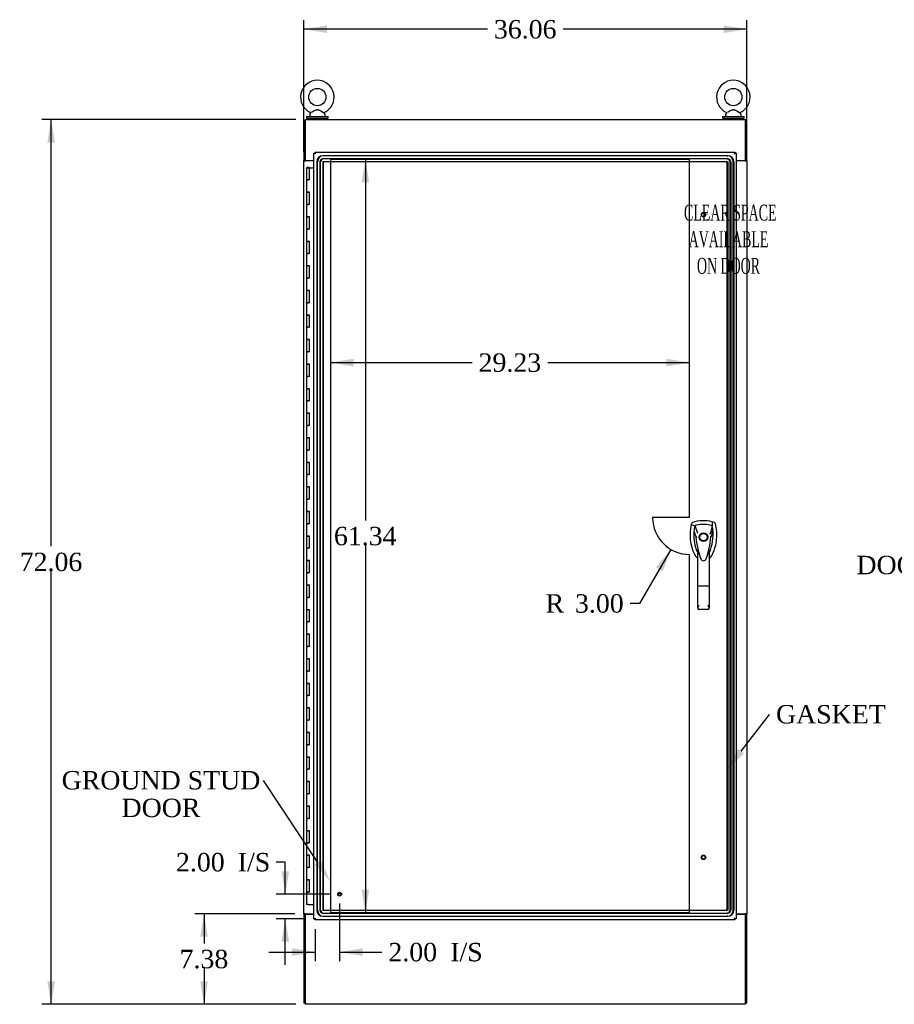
# Model space of a CAD drawing. Header units: inches. Extents: x 1 to 359, y -2 to 239.
# Tile 6 of 18: x 79 to 150, y 81 to 161. Entities that reach past the tile are written whole.
import ezdxf
from ezdxf import colors
from ezdxf.entities.mleader import LeaderData, LeaderLine
from ezdxf.enums import TextEntityAlignment as Align
from ezdxf.lldxf.tags import DXFTag
from ezdxf.math import Vec2, Vec3

# ---------------------------------------------------------------- set-up
doc = ezdxf.new("R2010")
doc.units = ezdxf.units.IN
doc.header["$MEASUREMENT"] = 0
for name, color, linetype in [('COM55523', 7, 'Continuous'), ('COM70220', 7, 'Continuous'), ('COM70755-6', 7, 'Continuous'), ('COM71200-3', 7, 'Continuous'), ('COM71201-6', 7, 'Continuous'), ('COM71202-4', 7, 'Continuous'), ('Default', 7, 'Continuous'), ('DV1_Default', 7, 'Continuous'), ('HAN86294', 7, 'Continuous'), ('SCS86415', 7, 'Continuous'), ('STD26122', 7, 'Continuous'), ('STD26258', 7, 'Continuous'), ('WAF25377', 7, 'Continuous'), ('WAM254785', 7, 'Continuous')]:
    doc.layers.add(name, color=color, linetype=linetype)
doc.styles.add('SEACAD_Times_New_Roman', font='times.ttf')
tags = doc.linetypes.add('HIDDEN2', pattern=[0.1875, 0.125, -0.0625]).pattern_tags.tags
tags[6:7] = [DXFTag(74, 4), DXFTag(75, 0), DXFTag(340, '0'), DXFTag(46, 0.0), DXFTag(50, 0.0), DXFTag(44, 0.0), DXFTag(45, 0.0)]
tags[4:5] = [DXFTag(74, 4), DXFTag(75, 0), DXFTag(340, '0'), DXFTag(46, 0.0), DXFTag(50, 0.0), DXFTag(44, 0.0), DXFTag(45, 0.0)]
doc.dimstyles.new('HAMMOND_(STH_-_300x200)', dxfattribs={"dimtxt": 1.5, "dimasz": 1.875, "dimexe": 0.75, "dimexo": 0.75, "dimgap": 0.375, "dimtad": 0, "dimtih": 1, "dimtoh": 1, "dimzin": 0, "dimdsep": 46, "dimtxsty": 'SEACAD_Times_New_Roman', "dimblk1": '_SE_FILLED', "dimblk2": '_SE_FILLED', "dimsah": 1, "dimcen": 0.75, "dimadec": 0, "dimazin": 0, "dimtfac": 0.8, "dimtofl": 0, "dimtmove": 0, "dimatfit": 3, "dimfxl": 1, "dimtolj": 1, "dimtzin": 0, "dimarcsym": 0})

# ---------------------------------------------------------------- blocks, each defined once
blk = doc.blocks.new('SE')
at = {"layer": 'COM55523', "color": 7, "linetype": 'Continuous'}
for p, q in [((102.463, 149.443), (102.697, 149.443)), ((102.463, 149.443), (102.463, 148.443)), ((102.518, 149.452), (102.518, 149.478)), ((102.518, 149.478), (102.568, 149.478)), ((102.568, 149.452), (102.518, 149.452)), ((102.53, 149.452), (102.53, 149.443)), ((102.568, 149.478), (102.593, 149.478)), ((102.568, 149.452), (102.593, 149.452)), ((102.593, 149.478), (102.643, 149.478)), ((102.643, 149.452), (102.593, 149.452)), ((102.63, 149.443), (102.63, 149.452)), ((102.643, 149.478), (102.643, 149.452)), ((102.697, 149.443), (103.055, 149.443)), ((102.697, 148.443), (102.697, 149.443)), ((102.463, 148.443), (102.58, 148.443)), ((102.463, 148.443), (102.463, 147.443)), ((102.58, 148.443), (102.463, 148.443)), ((102.697, 148.443), (102.58, 148.443)), ((102.463, 147.443), (102.58, 147.443)), ((102.58, 147.443), (102.463, 147.443)), ((102.463, 147.443), (102.463, 146.443)), ((102.697, 147.443), (102.58, 147.443)), ((102.697, 146.443), (102.697, 147.443)), ((102.463, 146.443), (102.58, 146.443)), ((102.463, 146.443), (102.463, 145.443)), ((102.58, 146.443), (102.463, 146.443)), ((102.697, 146.443), (102.58, 146.443)), ((102.463, 145.443), (102.58, 145.443)), ((102.58, 145.443), (102.463, 145.443)), ((102.463, 145.443), (102.463, 144.443)), ((102.697, 145.443), (102.58, 145.443)), ((102.697, 144.443), (102.697, 145.443)), ((102.463, 144.443), (102.58, 144.443)), ((102.463, 144.443), (102.463, 143.443)), ((102.58, 144.443), (102.463, 144.443)), ((102.697, 144.443), (102.58, 144.443)), ((102.463, 143.443), (102.58, 143.443)), ((102.58, 143.443), (102.463, 143.443)), ((102.463, 143.443), (102.463, 142.443)), ((102.697, 143.443), (102.58, 143.443)), ((102.697, 142.443), (102.697, 143.443)), ((102.463, 142.443), (102.58, 142.443)), ((102.463, 142.443), (102.463, 141.443)), ((102.58, 142.443), (102.463, 142.443)), ((102.697, 142.443), (102.58, 142.443)), ((102.463, 141.443), (102.58, 141.443)), ((102.58, 141.443), (102.463, 141.443)), ((102.463, 141.443), (102.463, 140.443)), ((102.697, 141.443), (102.58, 141.443)), ((102.697, 140.443), (102.697, 141.443)), ((102.463, 140.443), (102.58, 140.443)), ((102.463, 140.443), (102.463, 139.443)), ((102.58, 140.443), (102.463, 140.443)), ((102.697, 140.443), (102.58, 140.443)), ((102.463, 139.443), (102.58, 139.443)), ((102.58, 139.443), (102.463, 139.443)), ((102.463, 139.443), (102.463, 138.443)), ((102.697, 139.443), (102.58, 139.443)), ((102.697, 138.443), (102.697, 139.443)), ((102.463, 138.443), (102.58, 138.443)), ((102.463, 138.443), (102.463, 137.443)), ((102.58, 138.443), (102.463, 138.443)), ((102.697, 138.443), (102.58, 138.443)), ((102.463, 137.443), (102.58, 137.443)), ((102.58, 137.443), (102.463, 137.443)), ((102.463, 137.443), (102.463, 136.443)), ((102.697, 137.443), (102.58, 137.443)), ((102.697, 136.443), (102.697, 137.443)), ((102.463, 136.443), (102.58, 136.443)), ((102.463, 136.443), (102.463, 135.443)), ((102.58, 136.443), (102.463, 136.443)), ((102.697, 136.443), (102.58, 136.443)), ((102.463, 135.443), (102.58, 135.443)), ((102.58, 135.443), (102.463, 135.443)), ((102.463, 135.443), (102.463, 134.443)), ((102.697, 135.443), (102.58, 135.443)), ((102.697, 134.443), (102.697, 135.443)), ((102.463, 134.443), (102.58, 134.443)), ((102.463, 134.443), (102.463, 133.443)), ((102.58, 134.443), (102.463, 134.443)), ((102.697, 134.443), (102.58, 134.443)), ((102.463, 133.443), (102.58, 133.443)), ((102.58, 133.443), (102.463, 133.443)), ((102.463, 133.443), (102.463, 132.443)), ((102.697, 133.443), (102.58, 133.443)), ((102.697, 132.443), (102.697, 133.443)), ((102.463, 132.443), (102.58, 132.443)), ((102.463, 132.443), (102.463, 131.443)), ((102.58, 132.443), (102.463, 132.443)), ((102.697, 132.443), (102.58, 132.443)), ((102.463, 131.443), (102.58, 131.443)), ((102.58, 131.443), (102.463, 131.443)), ((102.463, 131.443), (102.463, 130.443)), ((102.697, 131.443), (102.58, 131.443)), ((102.697, 130.443), (102.697, 131.443)), ((102.463, 130.443), (102.58, 130.443)), ((102.463, 130.443), (102.463, 129.443)), ((102.58, 130.443), (102.463, 130.443)), ((102.697, 130.443), (102.58, 130.443)), ((102.463, 129.443), (102.58, 129.443)), ((102.58, 129.443), (102.463, 129.443)), ((102.463, 129.443), (102.463, 128.443)), ((102.697, 129.443), (102.58, 129.443)), ((102.697, 128.443), (102.697, 129.443)), ((102.463, 128.443), (102.58, 128.443)), ((102.463, 128.443), (102.463, 127.443)), ((102.58, 128.443), (102.463, 128.443)), ((102.697, 128.443), (102.58, 128.443)), ((102.463, 127.443), (102.58, 127.443)), ((102.58, 127.443), (102.463, 127.443)), ((102.463, 127.443), (102.463, 126.443)), ((102.697, 127.443), (102.58, 127.443)), ((102.697, 126.443), (102.697, 127.443)), ((102.463, 126.443), (102.58, 126.443)), ((102.463, 126.443), (102.463, 125.443)), ((102.58, 126.443), (102.463, 126.443)), ((102.697, 126.443), (102.58, 126.443)), ((102.463, 125.443), (102.58, 125.443)), ((102.58, 125.443), (102.463, 125.443)), ((102.463, 125.443), (102.463, 124.443)), ((102.697, 125.443), (102.58, 125.443)), ((102.697, 124.443), (102.697, 125.443)), ((102.463, 124.443), (102.58, 124.443)), ((102.463, 124.443), (102.463, 123.443)), ((102.58, 124.443), (102.463, 124.443)), ((102.697, 124.443), (102.58, 124.443)), ((102.463, 123.443), (102.58, 123.443)), ((102.58, 123.443), (102.463, 123.443)), ((102.463, 123.443), (102.463, 122.443)), ((102.697, 123.443), (102.58, 123.443)), ((102.697, 122.443), (102.697, 123.443)), ((102.463, 122.443), (102.58, 122.443)), ((102.463, 122.443), (102.463, 121.443)), ((102.58, 122.443), (102.463, 122.443)), ((102.697, 122.443), (102.58, 122.443)), ((102.463, 121.443), (102.58, 121.443)), ((102.58, 121.443), (102.463, 121.443)), ((102.463, 121.443), (102.463, 120.443)), ((102.697, 121.443), (102.58, 121.443)), ((102.697, 120.443), (102.697, 121.443)), ((102.463, 120.443), (102.58, 120.443)), ((102.463, 120.443), (102.463, 119.443)), ((102.58, 120.443), (102.463, 120.443)), ((102.697, 120.443), (102.58, 120.443)), ((102.463, 119.443), (102.58, 119.443)), ((102.58, 119.443), (102.463, 119.443)), ((102.463, 119.443), (102.463, 118.443)), ((102.697, 119.443), (102.58, 119.443)), ((102.697, 118.443), (102.697, 119.443)), ((102.463, 118.443), (102.58, 118.443)), ((102.463, 118.443), (102.463, 117.443)), ((102.58, 118.443), (102.463, 118.443)), ((102.697, 118.443), (102.58, 118.443)), ((102.463, 117.443), (102.58, 117.443)), ((102.58, 117.443), (102.463, 117.443)), ((102.463, 117.443), (102.463, 116.443)), ((102.697, 117.443), (102.58, 117.443)), ((102.697, 116.443), (102.697, 117.443)), ((102.463, 116.443), (102.58, 116.443)), ((102.463, 116.443), (102.463, 115.443)), ((102.58, 116.443), (102.463, 116.443)), ((102.697, 116.443), (102.58, 116.443)), ((102.463, 115.443), (102.58, 115.443)), ((102.58, 115.443), (102.463, 115.443)), ((102.463, 115.443), (102.463, 114.443)), ((102.697, 115.443), (102.58, 115.443)), ((102.697, 114.443), (102.697, 115.443)), ((102.463, 114.443), (102.58, 114.443)), ((102.463, 114.443), (102.463, 113.443)), ((102.58, 114.443), (102.463, 114.443)), ((102.697, 114.443), (102.58, 114.443)), ((102.463, 113.443), (102.58, 113.443)), ((102.58, 113.443), (102.463, 113.443)), ((102.463, 113.443), (102.463, 112.443)), ((102.697, 113.443), (102.58, 113.443)), ((102.697, 112.443), (102.697, 113.443)), ((102.463, 112.443), (102.58, 112.443)), ((102.463, 112.443), (102.463, 111.443)), ((102.58, 112.443), (102.463, 112.443)), ((102.697, 112.443), (102.58, 112.443)), ((102.463, 111.443), (102.58, 111.443)), ((102.58, 111.443), (102.463, 111.443)), ((102.463, 111.443), (102.463, 110.443)), ((102.697, 111.443), (102.58, 111.443)), ((102.697, 110.443), (102.697, 111.443)), ((102.463, 110.443), (102.58, 110.443)), ((102.463, 110.443), (102.463, 109.443)), ((102.58, 110.443), (102.463, 110.443)), ((102.697, 110.443), (102.58, 110.443)), ((102.463, 109.443), (102.58, 109.443)), ((102.58, 109.443), (102.463, 109.443)), ((102.463, 109.443), (102.463, 108.443)), ((102.697, 109.443), (102.58, 109.443)), ((102.697, 108.443), (102.697, 109.443)), ((102.463, 108.443), (102.58, 108.443)), ((102.463, 108.443), (102.463, 107.443)), ((102.58, 108.443), (102.463, 108.443)), ((102.697, 108.443), (102.58, 108.443)), ((102.463, 107.443), (102.58, 107.443)), ((102.58, 107.443), (102.463, 107.443)), ((102.463, 107.443), (102.463, 106.443)), ((102.697, 107.443), (102.58, 107.443)), ((102.697, 106.443), (102.697, 107.443)), ((102.463, 106.443), (102.58, 106.443)), ((102.463, 106.443), (102.463, 105.443)), ((102.58, 106.443), (102.463, 106.443)), ((102.697, 106.443), (102.58, 106.443)), ((102.463, 105.443), (102.58, 105.443)), ((102.58, 105.443), (102.463, 105.443)), ((102.463, 105.443), (102.463, 104.443)), ((102.697, 105.443), (102.58, 105.443)), ((102.697, 104.443), (102.697, 105.443)), ((102.463, 104.443), (102.58, 104.443)), ((102.463, 104.443), (102.463, 103.443)), ((102.58, 104.443), (102.463, 104.443)), ((102.697, 104.443), (102.58, 104.443)), ((102.463, 103.443), (102.58, 103.443)), ((102.58, 103.443), (102.463, 103.443)), ((102.463, 103.443), (102.463, 102.443)), ((102.697, 103.443), (102.58, 103.443)), ((102.697, 102.443), (102.697, 103.443)), ((102.463, 102.443), (102.58, 102.443)), ((102.463, 102.443), (102.463, 101.443)), ((102.58, 102.443), (102.463, 102.443)), ((102.697, 102.443), (102.58, 102.443)), ((102.463, 101.443), (102.58, 101.443)), ((102.58, 101.443), (102.463, 101.443)), ((102.463, 101.443), (102.463, 100.443)), ((102.697, 101.443), (102.58, 101.443)), ((102.697, 100.443), (102.697, 101.443)), ((102.463, 100.443), (102.58, 100.443)), ((102.463, 100.443), (102.463, 99.443)), ((102.58, 100.443), (102.463, 100.443)), ((102.697, 100.443), (102.58, 100.443)), ((102.463, 99.443), (102.58, 99.443)), ((102.58, 99.443), (102.463, 99.443)), ((102.463, 99.443), (102.463, 98.443)), ((102.697, 99.443), (102.58, 99.443)), ((102.697, 98.443), (102.697, 99.443)), ((102.463, 98.443), (102.58, 98.443)), ((102.463, 98.443), (102.463, 97.443)), ((102.58, 98.443), (102.463, 98.443)), ((102.697, 98.443), (102.58, 98.443)), ((102.463, 97.443), (102.58, 97.443)), ((102.58, 97.443), (102.463, 97.443)), ((102.463, 97.443), (102.463, 96.443)), ((102.697, 97.443), (102.58, 97.443)), ((102.697, 96.443), (102.697, 97.443)), ((102.463, 96.443), (102.58, 96.443)), ((102.463, 96.443), (102.463, 95.443)), ((102.58, 96.443), (102.463, 96.443)), ((102.697, 96.443), (102.58, 96.443)), ((102.463, 95.443), (102.58, 95.443)), ((102.58, 95.443), (102.463, 95.443)), ((102.463, 95.443), (102.463, 94.443)), ((102.697, 95.443), (102.58, 95.443)), ((102.697, 94.443), (102.697, 95.443)), ((102.463, 94.443), (102.58, 94.443)), ((102.463, 94.443), (102.463, 93.443)), ((102.58, 94.443), (102.463, 94.443)), ((102.697, 94.443), (102.58, 94.443)), ((102.463, 93.443), (102.58, 93.443)), ((102.58, 93.443), (102.463, 93.443)), ((102.463, 93.443), (102.463, 92.443)), ((102.697, 93.443), (102.58, 93.443)), ((102.697, 92.443), (102.697, 93.443)), ((102.463, 92.443), (102.58, 92.443)), ((102.463, 92.443), (102.463, 91.443)), ((102.58, 92.443), (102.463, 92.443)), ((102.697, 92.443), (102.58, 92.443)), ((102.463, 91.443), (102.58, 91.443)), ((102.58, 91.443), (102.463, 91.443)), ((102.463, 91.443), (102.463, 90.443)), ((102.697, 91.443), (102.58, 91.443)), ((102.697, 90.443), (102.697, 91.443)), ((102.463, 90.443), (102.58, 90.443)), ((102.463, 90.443), (102.463, 89.443)), ((102.58, 90.443), (102.463, 90.443)), ((102.697, 90.443), (102.58, 90.443)), ((102.58, 89.443), (102.463, 89.443)), ((102.58, 89.443), (103.055, 89.443))]:
    blk.add_line(p, q, dxfattribs=at)
at = {"layer": 'COM70220', "color": 7, "linetype": 'HIDDEN2'}
for p, q in [((136.695, 150.411), (103.79, 150.411)), ((136.695, 150.41), (103.79, 150.41)), ((136.695, 150.161), (103.79, 150.161)), ((136.695, 150.411), (136.756, 150.411)), ((136.695, 150.41), (136.756, 150.41)), ((136.695, 150.161), (136.756, 150.161)), ((103.29, 149.911), (103.29, 88.976)), ((103.291, 149.911), (103.291, 88.976)), ((103.351, 88.976), (103.351, 149.911)), ((103.352, 88.976), (103.352, 149.911)), ((103.54, 149.911), (103.54, 88.976)), ((103.601, 88.976), (103.601, 149.911)), ((103.789, 149.911), (103.789, 88.976)), ((136.695, 149.912), (103.79, 149.912)), ((103.79, 149.911), (103.79, 88.976)), ((136.695, 149.911), (103.79, 149.911)), ((103.85, 88.976), (103.85, 149.911)), ((103.851, 88.976), (103.851, 149.911)), ((136.695, 149.912), (136.756, 149.912)), ((136.695, 149.911), (136.756, 149.911)), ((136.695, 88.976), (136.695, 149.911)), ((136.696, 88.976), (136.696, 149.911)), ((136.756, 149.911), (136.756, 88.976)), ((136.757, 149.911), (136.757, 88.976)), ((136.945, 88.976), (136.945, 149.911)), ((137.006, 149.911), (137.006, 88.976)), ((137.194, 88.976), (137.194, 149.911)), ((137.195, 88.976), (137.195, 149.911)), ((137.255, 149.911), (137.255, 88.976)), ((137.256, 149.911), (137.256, 88.976)), ((103.79, 88.976), (136.695, 88.976)), ((103.79, 88.975), (136.695, 88.975)), ((103.79, 88.726), (136.695, 88.726)), ((103.79, 88.477), (136.695, 88.477)), ((103.79, 88.476), (136.695, 88.476)), ((136.756, 88.976), (136.695, 88.976)), ((136.756, 88.975), (136.695, 88.975)), ((136.756, 88.726), (136.695, 88.726)), ((136.756, 88.477), (136.695, 88.477)), ((136.756, 88.476), (136.695, 88.476))]:
    blk.add_line(p, q, dxfattribs=at)
for centre, radius, start, end in [((103.79, 149.911), 0.5, 90, 180), ((103.79, 149.911), 0.499, 90, 180), ((103.851, 149.911), 0.5, 90, 180), ((103.851, 149.911), 0.499, 90, 180), ((103.79, 149.911), 0.25, 90, 180), ((103.851, 149.911), 0.25, 90, 180), ((136.695, 149.911), 0.5, 0, 90), ((136.695, 149.911), 0.499, 0, 90), ((136.695, 149.911), 0.25, 0, 90), ((136.756, 149.911), 0.5, 0, 90), ((136.756, 149.911), 0.499, 0, 90), ((136.756, 149.911), 0.25, 0, 90), ((103.79, 149.911), 0.001, 90, 180), ((103.851, 149.911), 0.001, 90, 180), ((136.695, 149.911), 0.001, 0, 90), ((136.756, 149.911), 0.001, 0, 90), ((103.79, 88.976), 0.5, 180, 270), ((103.79, 88.976), 0.499, 180, 270), ((103.851, 88.976), 0.5, 180, 270), ((103.851, 88.976), 0.499, 180, 270), ((103.79, 88.976), 0.25, 180, 270), ((103.851, 88.976), 0.25, 180, 270), ((103.79, 88.976), 0.001, 180, 270), ((103.851, 88.976), 0.001, 180, 270), ((136.695, 88.976), 0.5, 270, 0), ((136.695, 88.976), 0.001, 270, 0), ((136.695, 88.976), 0.25, 270, 0), ((136.695, 88.976), 0.499, 270, 0), ((136.756, 88.976), 0.5, 270, 0), ((136.756, 88.976), 0.001, 270, 0), ((136.756, 88.976), 0.25, 270, 0), ((136.756, 88.976), 0.499, 270, 0)]:
    blk.add_arc(centre, radius, start, end, dxfattribs=at)
at = {"layer": 'COM70755-6', "color": 7, "linetype": 'Continuous'}
for p, q in [((102.338, 153.364), (138.208, 153.364)), ((102.338, 153.364), (102.338, 153.221)), ((102.338, 153.221), (102.338, 150.019)), ((138.208, 153.221), (138.208, 153.364)), ((138.208, 150.019), (138.208, 153.221)), ((102.338, 150.019), (103.055, 150.019)), ((137.43, 150.019), (138.208, 150.019))]:
    blk.add_line(p, q, dxfattribs=at)
at = {"layer": 'COM71200-3', "color": 7, "linetype": 'Continuous'}
for p, q in [((102.338, 153.269), (102.243, 153.269)), ((102.243, 153.269), (102.243, 150.019)), ((138.208, 153.269), (138.303, 153.269)), ((138.303, 150.019), (138.303, 153.269)), ((102.243, 149.989), (102.243, 150.019)), ((102.338, 150.019), (102.243, 150.019)), ((102.243, 88.679), (102.243, 149.989)), ((102.243, 149.989), (102.386, 149.989)), ((102.338, 149.989), (102.338, 150.019)), ((103.055, 149.989), (102.386, 149.989)), ((138.16, 149.989), (137.43, 149.989)), ((138.16, 149.989), (138.303, 149.989)), ((138.208, 149.989), (138.208, 150.019)), ((138.303, 150.019), (138.208, 150.019)), ((138.303, 149.989), (138.303, 150.019)), ((138.303, 149.989), (138.303, 88.679)), ((102.243, 88.679), (102.243, 88.649)), ((102.386, 88.679), (102.243, 88.679)), ((102.243, 88.649), (102.338, 88.649)), ((102.243, 88.649), (102.243, 81.399)), ((102.338, 88.679), (102.338, 88.649)), ((102.386, 88.679), (103.055, 88.679)), ((137.43, 88.679), (138.16, 88.679)), ((138.303, 88.679), (138.16, 88.679)), ((138.208, 88.679), (138.208, 88.649)), ((138.208, 88.649), (138.303, 88.649)), ((138.303, 88.679), (138.303, 88.649)), ((138.303, 81.399), (138.303, 88.649)), ((102.338, 81.399), (102.243, 81.399)), ((138.303, 81.399), (138.208, 81.399))]:
    blk.add_line(p, q, dxfattribs=at)
at = {"layer": 'COM71201-6', "color": 7, "linetype": 'Continuous'}
for p, q in [((102.338, 88.649), (102.338, 81.447)), ((102.338, 88.649), (103.055, 88.649)), ((137.43, 88.649), (138.208, 88.649)), ((138.208, 81.447), (138.208, 88.649)), ((102.338, 81.447), (102.338, 81.304)), ((138.208, 81.304), (102.338, 81.304)), ((138.208, 81.304), (138.208, 81.447))]:
    blk.add_line(p, q, dxfattribs=at)
at = {"layer": 'COM71202-4', "color": 7, "linetype": 'Continuous'}
for p, q in [((103.055, 88.272), (103.055, 150.614)), ((103.055, 150.614), (103.111, 150.614)), ((103.15, 150.614), (103.111, 150.614)), ((103.15, 150.709), (137.335, 150.709)), ((103.15, 150.709), (103.15, 150.653)), ((103.15, 150.614), (103.15, 150.653)), ((103.194, 150.57), (103.15, 150.614)), ((103.198, 150.566), (103.198, 150.567)), ((103.198, 150.566), (103.198, 150.566)), ((103.198, 150.566), (103.198, 150.566)), ((103.198, 150.566), (103.198, 150.566)), ((103.198, 150.566), (103.198, 150.566)), ((137.287, 150.566), (137.287, 150.566)), ((137.288, 150.566), (137.287, 150.566)), ((137.288, 150.566), (137.287, 150.566)), ((137.288, 150.566), (137.288, 150.566)), ((137.288, 150.566), (137.288, 150.566)), ((137.299, 150.578), (137.335, 150.614)), ((137.335, 150.709), (137.335, 150.653)), ((137.335, 150.614), (137.335, 150.653)), ((137.335, 150.614), (137.374, 150.614)), ((137.43, 150.614), (137.374, 150.614)), ((137.43, 150.614), (137.43, 88.272)), ((137.491, 150.019), (137.491, 149.989)), ((103.055, 88.272), (103.111, 88.272)), ((103.15, 88.272), (103.111, 88.272)), ((103.19, 88.312), (103.15, 88.272)), ((103.15, 88.272), (103.15, 88.233)), ((103.15, 88.177), (103.15, 88.233)), ((103.198, 88.32), (103.198, 88.32)), ((103.198, 88.32), (103.198, 88.32)), ((103.198, 88.32), (103.198, 88.32)), ((103.198, 88.32), (103.198, 88.32)), ((137.287, 88.32), (137.287, 88.32)), ((137.287, 88.32), (137.288, 88.32)), ((137.287, 88.32), (137.288, 88.32)), ((137.288, 88.32), (137.288, 88.32)), ((137.299, 88.308), (137.335, 88.272)), ((137.335, 88.272), (137.335, 88.233)), ((137.335, 88.272), (137.374, 88.272)), ((137.335, 88.177), (137.335, 88.233)), ((137.43, 88.272), (137.374, 88.272)), ((137.491, 88.679), (137.491, 88.649)), ((137.335, 88.177), (103.15, 88.177))]:
    blk.add_line(p, q, dxfattribs=at)
for centre, start, end in [((103.68, 151.544), 238.56128, 243.76327), ((102.22, 150.085), 26.23673, 31.43872), ((138.265, 150.085), 148.56128, 153.76327), ((136.806, 151.544), 296.23673, 301.43872), ((103.68, 87.342), 116.23673, 121.43872), ((102.22, 88.802), 328.56128, 333.76327), ((138.265, 88.802), 206.23673, 211.43872), ((136.806, 87.342), 58.56128, 63.76327)]:
    blk.add_arc(centre, 1.09, start, end, dxfattribs=at)
at = {"layer": 'DV1_Default', "color": 7, "linetype": 'HIDDEN2'}
for p, q in [((133.639, 150.114), (104.41, 150.114)), ((104.41, 150.114), (104.41, 88.772)), ((133.639, 120.943), (133.639, 150.114)), ((133.639, 120.943), (130.639, 120.943)), ((133.639, 88.772), (133.639, 117.943)), ((104.41, 88.772), (133.639, 88.772))]:
    blk.add_line(p, q, dxfattribs=at)
blk.add_arc((133.639, 120.943), 3, 180, 270, dxfattribs=at)
at = {"layer": 'HAN86294', "color": 7, "linetype": 'Continuous'}
for p, q in [((133.797, 120.445), (133.782, 120.386)), ((133.782, 120.386), (134.066, 120.281)), ((135.672, 120.532), (135.492, 120.591)), ((134.066, 120.281), (134.282, 119.709)), ((134.282, 119.709), (134.327, 119.675)), ((135.481, 120.281), (135.317, 119.625)), ((134.168, 119.36), (134.168, 119.36)), ((135.379, 119.364), (135.379, 119.364)), ((134.318, 115.366), (134.318, 118.344)), ((135.228, 118.343), (135.228, 115.366)), ((135.228, 118.063), (135.251, 118.105)), ((135.251, 118.105), (135.253, 118.11)), ((134.512, 117.703), (134.516, 117.695)), ((134.992, 117.58), (134.998, 117.594)), ((134.318, 113.558), (134.318, 115.366)), ((135.138, 115.36), (134.408, 115.36)), ((135.228, 115.366), (135.228, 113.558)), ((135.138, 113.468), (134.408, 113.468))]:
    blk.add_line(p, q, dxfattribs=at)
for radius in [0.35, 0.3]:
    blk.add_circle((134.773, 119.343), radius, dxfattribs=at)
for centre, radius, start, end in [((137.405, 119.534), 3.721, 166.75318, 205.10266), ((134.773, 118.108), 2.585, 73.85893, 110.34924), ((134.773, 118.108), 2.285, 106.83853, 108.03431), ((134.773, 118.108), 2.285, 104.45028, 106.83853), ((134.773, 118.108), 2.285, 71.96569, 104.45028), ((137.405, 119.534), 3.421, 174.70184, 200.20775), ((137.405, 119.534), 3.421, 167.3846, 174.70184), ((132.142, 119.534), 3.421, 334.89734, 7.2824), ((148.137, 92.916), 29.627, 115.64179, 115.75394), ((132.142, 119.534), 3.421, 10.11379, 12.6154), ((132.142, 119.534), 3.421, 8.519, 10.11379), ((132.142, 119.534), 3.421, 7.2824, 8.519), ((134.257, 118.012), 1.35, 91.23359, 93.76963), ((141.016, 119.929), 6.872, 184.75423, 199.9908), ((128.335, 119.959), 7.068, 340.3478, 355.1696), ((135.314, 118.575), 0.791, 85.30773, 89.6394), ((137.405, 119.534), 3.421, 200.20775, 205.10266), ((134.714, 118.273), 0.45, 205.10266, 208.42246), ((132.789, 117.739), 1.646, 10.27719, 21.64676), ((134.833, 118.273), 0.45, 331.57754, 334.89734), ((134.833, 118.273), 0.75, 301.84865, 334.89734), ((134.714, 118.273), 0.75, 233.47883, 238.15135), ((134.775, 117.669), 0.234, 202.28022, 338.21669), ((134.409, 113.558), 0.0903, 180.00172, 181.11543), ((134.408, 113.558), 0.09, 181.11716, 270), ((135.138, 113.558), 0.09, 270, 358.88284), ((135.138, 113.558), 0.0903, 358.88457, 359.99828)]:
    blk.add_arc(centre, radius, start, end, dxfattribs=at)
for points in [[(133.875, 120.532), (133.837, 120.518), (133.807, 120.484), (133.797, 120.445)], [(135.492, 120.591), (135.488, 120.488), (135.484, 120.384), (135.481, 120.281)], [(135.75, 120.445), (135.74, 120.484), (135.71, 120.518), (135.672, 120.532)], [(133.998, 119.85), (134.055, 119.686), (134.111, 119.523), (134.168, 119.36)], [(135.536, 119.967), (135.483, 119.766), (135.431, 119.565), (135.379, 119.364)], [(134.035, 117.955), (134.087, 117.843), (134.168, 117.744), (134.268, 117.67)], [(134.438, 117.93), (134.428, 117.964), (134.418, 117.998), (134.408, 118.032)], [(135.138, 118.031), (135.111, 117.934), (135.081, 117.837), (135.049, 117.742)], [(134.513, 117.703), (134.508, 117.715), (134.504, 117.728), (134.499, 117.74)]]:
    blk.add_open_spline(points, degree=3, dxfattribs=at)
for points, knots in [([(135.512, 117.955), (135.692, 118.34), (135.806, 118.756), (135.887, 119.603), (135.854, 120.033), (135.75, 120.445)], [0, 0, 0, 0, 0.5, 0.5, 1, 1, 1, 1]), ([(135.138, 118.031), (135.155, 118.088), (135.171, 118.146), (135.194, 118.231), (135.202, 118.259), (135.213, 118.3), (135.217, 118.314), (135.222, 118.332), (135.224, 118.337), (135.227, 118.345), (135.228, 118.346), (135.228, 118.343)], [0, 0, 0, 0, 0.5, 0.5, 0.75, 0.75, 0.875, 0.875, 0.9375, 0.9375, 1, 1, 1, 1]), ([(134.408, 115.36), (134.402, 115.36), (134.397, 115.36), (134.385, 115.361), (134.379, 115.361), (134.368, 115.361), (134.363, 115.361), (134.353, 115.361), (134.349, 115.362), (134.336, 115.363), (134.33, 115.363), (134.323, 115.364), (134.321, 115.365), (134.319, 115.365), (134.318, 115.366), (134.318, 115.366)], [0, 0, 0, 0, 0.125, 0.125, 0.25, 0.25, 0.375, 0.375, 0.5, 0.5, 0.75, 0.75, 0.875, 0.875, 1, 1, 1, 1]), ([(135.228, 115.366), (135.228, 115.366), (135.228, 115.365), (135.225, 115.365), (135.224, 115.364), (135.217, 115.363), (135.21, 115.363), (135.198, 115.362), (135.193, 115.361), (135.183, 115.361), (135.178, 115.361), (135.167, 115.361), (135.162, 115.361), (135.15, 115.36), (135.144, 115.36), (135.138, 115.36)], [0, 0, 0, 0, 0.125, 0.125, 0.25, 0.25, 0.5, 0.5, 0.625, 0.625, 0.75, 0.75, 0.875, 0.875, 1, 1, 1, 1]), ([(134.318, 113.556), (134.319, 113.572), (134.323, 113.589), (134.331, 113.617), (134.334, 113.626), (134.342, 113.646), (134.346, 113.656), (134.358, 113.686), (134.368, 113.708), (134.383, 113.741), (134.388, 113.753), (134.398, 113.776), (134.403, 113.788), (134.408, 113.799)], [0, 0, 0, 0, 0.25, 0.25, 0.375, 0.375, 0.5, 0.5, 0.75, 0.75, 0.875, 0.875, 1, 1, 1, 1]), ([(135.138, 113.799), (135.144, 113.788), (135.149, 113.776), (135.159, 113.753), (135.164, 113.741), (135.179, 113.708), (135.188, 113.686), (135.201, 113.656), (135.205, 113.646), (135.212, 113.626), (135.216, 113.617), (135.224, 113.589), (135.228, 113.572), (135.228, 113.556)], [0, 0, 0, 0, 0.125, 0.125, 0.25, 0.25, 0.5, 0.5, 0.625, 0.625, 0.75, 0.75, 1, 1, 1, 1])]:
    blk.add_open_spline(points, degree=3, knots=knots, dxfattribs=at)
at = {"layer": 'SCS86415', "color": 7, "linetype": 'Continuous'}
for p, q in [((102.713, 153.783), (102.713, 153.664)), ((102.792, 153.9), (102.727, 153.822)), ((103.95, 153.822), (103.883, 153.902)), ((103.963, 153.664), (103.963, 153.783)), ((136.583, 153.783), (136.583, 153.664)), ((136.662, 153.9), (136.597, 153.822)), ((137.82, 153.822), (137.753, 153.902)), ((137.833, 153.664), (137.833, 153.783))]:
    blk.add_line(p, q, dxfattribs=at)
for centre in [(103.338, 155.193), (137.208, 155.193)]:
    blk.add_circle(centre, 0.704, dxfattribs=at)
for centre, radius, start, end in [((103.338, 155.193), 1.367, 294.02373, 246.01877), ((137.208, 155.193), 1.367, 294.02373, 246.01877), ((102.773, 153.783), 0.06, 140.32138, 180), ((102.773, 153.664), 0.06, 180, 270), ((102.768, 153.918), 0.03, 297.89156, 61.95204), ((103.904, 153.923), 0.0231, 111.58968, 162.4656), ((103.903, 153.664), 0.06, 270, 0), ((103.903, 153.783), 0.06, 0, 39.67862), ((136.643, 153.783), 0.06, 140.32138, 180), ((136.643, 153.664), 0.06, 180, 270), ((136.638, 153.918), 0.03, 297.89156, 61.95204), ((137.774, 153.923), 0.0231, 111.58968, 162.4656), ((137.773, 153.664), 0.06, 270, 0), ((137.773, 153.783), 0.06, 0, 39.67862)]:
    blk.add_arc(centre, radius, start, end, dxfattribs=at)
for points in [[(103.886, 153.899), (103.885, 153.899), (103.867, 153.909), (103.821, 153.934), (103.8, 153.945), (103.755, 153.97), (103.731, 153.984), (103.653, 154.027), (103.598, 154.058), (103.511, 154.102), (103.482, 154.116), (103.421, 154.139), (103.389, 154.148), (103.324, 154.153), (103.291, 154.148), (103.229, 154.13), (103.199, 154.118), (103.111, 154.076), (103.055, 154.045), (102.949, 153.985), (102.899, 153.957), (102.86, 153.936)], [(137.756, 153.899), (137.755, 153.899), (137.737, 153.909), (137.691, 153.934), (137.67, 153.945), (137.625, 153.97), (137.601, 153.984), (137.523, 154.027), (137.468, 154.058), (137.381, 154.102), (137.352, 154.116), (137.291, 154.139), (137.259, 154.148), (137.194, 154.153), (137.161, 154.148), (137.099, 154.13), (137.069, 154.118), (136.981, 154.076), (136.925, 154.045), (136.819, 153.985), (136.769, 153.957), (136.73, 153.936)]]:
    blk.add_open_spline(points, degree=3, knots=[0.5685641, 0.5685641, 0.5685641, 0.5685641, 0.625, 0.625, 0.65625, 0.65625, 0.6875, 0.6875, 0.75, 0.75, 0.78125, 0.78125, 0.8125, 0.8125, 0.84375, 0.84375, 0.875, 0.875, 0.9375, 0.9375, 1, 1, 1, 1], dxfattribs=at)
at = {"layer": 'STD26122', "color": 7, "linetype": 'HIDDEN2'}
for centre, radius in [((134.773, 145.614), 0.185), ((134.773, 145.614), 0.15), ((134.773, 93.272), 0.185), ((134.773, 93.272), 0.15)]:
    blk.add_circle(centre, radius, dxfattribs=at)
at = {"layer": 'STD26258', "color": 7, "linetype": 'HIDDEN2'}
for radius in [0.156, 0.125, 0.0944]:
    blk.add_circle((105.15, 90.272), radius, dxfattribs=at)
at = {"layer": 'WAF25377', "color": 7, "linetype": 'Continuous'}
for p, q in [((102.463, 153.604), (104.213, 153.604)), ((102.463, 153.604), (102.463, 153.489)), ((102.463, 153.489), (104.213, 153.489)), ((104.213, 153.489), (104.213, 153.604)), ((136.333, 153.604), (138.083, 153.604)), ((136.333, 153.604), (136.333, 153.489)), ((136.333, 153.489), (138.083, 153.489)), ((138.083, 153.489), (138.083, 153.604))]:
    blk.add_line(p, q, dxfattribs=at)
at = {"layer": 'WAM254785', "color": 7, "linetype": 'Continuous'}
for p, q in [((102.588, 153.489), (102.588, 153.364)), ((104.088, 153.364), (104.088, 153.489)), ((136.458, 153.489), (136.458, 153.364)), ((137.958, 153.364), (137.958, 153.489))]:
    blk.add_line(p, q, dxfattribs=at)
at = {"layer": 'DV1_Default', "insert": (136.814, 146.435), "char_height": 1.3, "width": 12.9122, "attachment_point": 2}
blk.add_mtext('{\\fTimes New Roman|b0||i0||c0|p34;\\C7;\\H1.3;\\W0.5776;^I}{\\fTimes New Roman|b0||i0||c0|p34;\\C7;\\H1.3;\\W0.5776;CLEAR SPACE\\P}{\\fTimes New Roman|b0||i0||c0|p34;\\C7;\\H1.3;\\W0.5776;AVAILABLE \\P}{\\fTimes New Roman|b0||i0||c0|p34;\\C7;\\H1.3;\\W0.5776;ON DOOR^I}', dxfattribs=at)
blk = doc.blocks.new('DMBLK4644')
at = {"layer": 'Default', "linetype": 'Continuous'}
for points in [[(81.35, 151.489), (81.975, 151.489), (81.662, 153.364)], [(81.35, 83.179), (81.662, 81.304), (81.975, 83.179)]]:
    blk.add_hatch(color=7, dxfattribs=at).paths.add_polyline_path(points)
at = {"layer": 'Default', "color": 7, "linetype": 'Continuous'}
for p, q in [((101.588, 153.364), (80.912, 153.364)), ((81.662, 118.609), (81.662, 153.364)), ((81.662, 81.304), (81.662, 116.584)), ((101.588, 81.304), (80.912, 81.304))]:
    blk.add_line(p, q, dxfattribs=at)
at = {"layer": 'Default', "color": 7, "linetype": 'Continuous', "style": 'SEACAD_Times_New_Roman'}
blk.add_text('72.06', height=1.5, dxfattribs=at).set_placement((79.103, 118.084), align=Align.TOP_LEFT)
blk = doc.blocks.new('_SE_FILLED')
at = {"color": 0}
blk.add_line((0, 0), (-1, 0), dxfattribs=at)
blk.add_solid([(0, 0), (-1, -0.1665), (-1, 0.1665), (0, 0)], dxfattribs=at)
blk = doc.blocks.new('DMBLK4650')
at = {"layer": 'Default', "linetype": 'Continuous'}
for points in [[(93.799, 86.804), (94.424, 86.804), (94.112, 88.679)], [(93.799, 83.179), (94.112, 81.304), (94.424, 83.179)]]:
    blk.add_hatch(color=7, dxfattribs=at).paths.add_polyline_path(points)
at = {"layer": 'Default', "color": 7, "linetype": 'Continuous'}
for p, q in [((101.493, 88.679), (93.362, 88.679)), ((94.112, 88.679), (94.112, 86.267)), ((94.112, 84.242), (94.112, 81.304)), ((101.588, 81.304), (93.362, 81.304))]:
    blk.add_line(p, q, dxfattribs=at)
at = {"layer": 'Default', "color": 7, "linetype": 'Continuous', "style": 'SEACAD_Times_New_Roman'}
blk.add_text('7.38', height=1.5, dxfattribs=at).set_placement((92.121, 85.742), align=Align.TOP_LEFT)
blk = doc.blocks.new('DMBLK4653')
at = {"layer": 'Default', "linetype": 'Continuous'}
for points in [[(155.221, 148.113), (155.846, 148.113), (155.533, 149.988)], [(155.221, 90.553), (155.533, 88.678), (155.846, 90.553)]]:
    blk.add_hatch(color=7, dxfattribs=at).paths.add_polyline_path(points)
at = {"layer": 'Default', "color": 7, "linetype": 'Continuous'}
for p, q in [((173.264, 149.988), (154.783, 149.988)), ((155.533, 149.988), (155.533, 120.608)), ((155.533, 116.333), (155.533, 88.678)), ((173.264, 88.678), (154.783, 88.678))]:
    blk.add_line(p, q, dxfattribs=at)
at = {"layer": 'Default', "color": 7, "linetype": 'Continuous', "style": 'SEACAD_Times_New_Roman'}
for s, p in [('61.31', (152.974, 120.083)), ('DOOR OPENING', (147.233, 117.833))]:
    blk.add_text(s, height=1.5, dxfattribs=at).set_placement(p, align=Align.TOP_LEFT)
blk = doc.blocks.new('DMBLK4654')
at = {"layer": 'Default', "linetype": 'Continuous'}
for points in [[(107.559, 148.239), (107.246, 150.114), (106.934, 148.239)], [(107.559, 90.647), (106.934, 90.647), (107.246, 88.772)]]:
    blk.add_hatch(color=7, dxfattribs=at).paths.add_polyline_path(points)
at = {"layer": 'Default', "color": 7, "linetype": 'Continuous'}
for p, q in [((107.246, 150.114), (107.246, 120.718)), ((107.246, 118.693), (107.246, 88.772))]:
    blk.add_line(p, q, dxfattribs=at)
at = {"layer": 'Default', "color": 7, "linetype": 'Continuous', "style": 'SEACAD_Times_New_Roman'}
blk.add_text('61.34', height=1.5, dxfattribs=at).set_placement((104.687, 120.193), align=Align.TOP_LEFT)
blk = doc.blocks.new('DMBLK4655')
at = {"layer": 'Default', "linetype": 'Continuous'}
for points in [[(106.285, 133.257), (106.285, 133.882), (104.41, 133.57)], [(131.764, 133.257), (133.639, 133.57), (131.764, 133.882)]]:
    blk.add_hatch(color=7, dxfattribs=at).paths.add_polyline_path(points)
at = {"layer": 'Default', "color": 7, "linetype": 'Continuous'}
for p, q in [((104.41, 133.57), (115.94, 133.57)), ((122.109, 133.57), (133.639, 133.57))]:
    blk.add_line(p, q, dxfattribs=at)
at = {"layer": 'Default', "color": 7, "linetype": 'Continuous', "style": 'SEACAD_Times_New_Roman'}
blk.add_text('29.23', height=1.5, dxfattribs=at).set_placement((116.465, 134.32), align=Align.TOP_LEFT)
blk = doc.blocks.new('DMBLK4656')
at = {"layer": 'Default', "linetype": 'Continuous'}
blk.add_hatch(color=7, dxfattribs=at).paths.add_polyline_path([(131.457, 116.573), (132.13, 118.35), (130.916, 116.887)])
at = {"layer": 'Default', "color": 7, "linetype": 'Continuous'}
for p, q in [((132.13, 118.35), (129.57, 113.953)), ((129.57, 113.953), (128.82, 113.953))]:
    blk.add_line(p, q, dxfattribs=at)
at = {"layer": 'Default', "color": 7, "linetype": 'Continuous', "style": 'SEACAD_Times_New_Roman'}
for s, p in [('R', (121.921, 114.703)), ('3.00', (124.314, 114.703))]:
    blk.add_text(s, height=1.5, dxfattribs=at).set_placement(p, align=Align.TOP_LEFT)
blk = doc.blocks.new('DMBLK4665')
at = {"layer": 'Default', "linetype": 'Continuous'}
for points in [[(101.275, 85.244), (103.15, 85.556), (101.275, 85.869)], [(107.025, 85.244), (107.025, 85.869), (105.15, 85.556)]]:
    blk.add_hatch(color=7, dxfattribs=at).paths.add_polyline_path(points)
at = {"layer": 'Default', "color": 7, "linetype": 'Continuous'}
for p, q in [((105.15, 89.522), (105.15, 84.806)), ((103.15, 87.427), (103.15, 84.806)), ((99.4, 85.556), (103.15, 85.556)), ((105.15, 85.556), (107.85, 85.556)), ((107.85, 85.556), (108.6, 85.556))]:
    blk.add_line(p, q, dxfattribs=at)
at = {"layer": 'Default', "color": 7, "linetype": 'Continuous', "style": 'SEACAD_Times_New_Roman'}
for s, p in [('2.00', (109.125, 86.306)), ('I/S', (114.156, 86.306))]:
    blk.add_text(s, height=1.5, dxfattribs=at).set_placement(p, align=Align.TOP_LEFT)
blk = doc.blocks.new('DMBLK4666')
at = {"layer": 'Default', "linetype": 'Continuous'}
for points in [[(100.417, 92.147), (100.729, 90.272), (101.042, 92.147)], [(100.417, 86.397), (101.042, 86.397), (100.729, 88.272)]]:
    blk.add_hatch(color=7, dxfattribs=at).paths.add_polyline_path(points)
at = {"layer": 'Default', "color": 7, "linetype": 'Continuous'}
for p, q in [((100.729, 92.881), (99.979, 92.881)), ((100.729, 90.272), (100.729, 92.881)), ((104.4, 90.272), (99.979, 90.272)), ((102.305, 88.272), (99.979, 88.272)), ((100.729, 84.522), (100.729, 88.272))]:
    blk.add_line(p, q, dxfattribs=at)
at = {"layer": 'Default', "color": 7, "linetype": 'Continuous', "style": 'SEACAD_Times_New_Roman'}
for s, p in [('2.00', (91.828, 93.631)), ('I/S', (96.859, 93.631))]:
    blk.add_text(s, height=1.5, dxfattribs=at).set_placement(p, align=Align.TOP_LEFT)
blk = doc.blocks.new('DMBLK4668')
at = {"layer": 'Default', "linetype": 'Continuous'}
for points in [[(104.118, 161.032), (102.243, 160.72), (104.118, 160.407)], [(136.428, 161.032), (136.428, 160.407), (138.303, 160.72)]]:
    blk.add_hatch(color=7, dxfattribs=at).paths.add_polyline_path(points)
at = {"layer": 'Default', "color": 7, "linetype": 'Continuous'}
for p, q in [((102.243, 150.739), (102.243, 161.47)), ((138.303, 150.739), (138.303, 161.47)), ((117.189, 160.72), (102.243, 160.72)), ((138.303, 160.72), (123.358, 160.72))]:
    blk.add_line(p, q, dxfattribs=at)
at = {"layer": 'Default', "color": 7, "linetype": 'Continuous', "style": 'SEACAD_Times_New_Roman'}
blk.add_text('36.06', height=1.5, dxfattribs=at).set_placement((117.714, 161.47), align=Align.TOP_LEFT)

msp = doc.modelspace()

# ---------------------------------------------------------------- block references
at = {"layer": 'Default'}
msp.add_blockref('SE', (0, 0), dxfattribs=at)

# ---------------------------------------------------------------- dimensions: what is measured, and where the dimension line sits
at = {"layer": 'Default', "color": 7, "linetype": 'Continuous'}
for base, p1, p2, picture, middle in [((102.243, 160.72), (138.303, 149.989), (102.243, 149.989), 'DMBLK4668', (120.273, 160.72)), ((133.639, 133.57), (104.41, 150.114), (133.639, 120.943), 'DMBLK4655', (119.025, 133.57))]:
    dim = msp.add_linear_dim(base=base, p1=p1, p2=p2, text='\\A1;<>', dimstyle='HAMMOND_(STH_-_300x200)', dxfattribs=at)
    dim.commit()
    dim.dimension.update_dxf_attribs({"geometry": picture, "text_midpoint": middle, "dimtype": 160})
for base, p1, p2, angle, text, picture, middle, dimtype in [((81.662, 81.304), (102.338, 81.304), (102.338, 153.364), 90, '\\A1;<>', 'DMBLK4644', (81.662, 117.334), 161), ((107.246, 150.114), (104.41, 150.114), (104.41, 88.772), 270, '\\A1;<>', 'DMBLK4654', (107.246, 119.443), 161), ((155.533, 149.988), (174.014, 149.988), (174.014, 88.678), 270, '\\A1;<>\\PDOOR OPENING', 'DMBLK4653', (155.533, 119.333), 161), ((94.111738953, 81.304087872), (102.243358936, 88.679087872), (102.338358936, 81.304087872), 90, '\\A1;<>', 'DMBLK4650', (94.111738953, 84.991587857), 160)]:
    dim = msp.add_linear_dim(base=base, p1=p1, p2=p2, angle=angle, text=text, dimstyle='HAMMOND_(STH_-_300x200)', dxfattribs=at)
    dim.commit()
    dim.dimension.update_dxf_attribs({"geometry": picture, "text_midpoint": middle, "dimtype": dimtype})
dim = msp.add_radius_dim(center=(133.639, 120.943), mpoint=(132.13, 118.35), text='\\A1;<>', dimstyle='HAMMOND_(STH_-_300x200)', dxfattribs=at)
dim.commit()
dim.dimension.update_dxf_attribs({"geometry": 'DMBLK4656', "text_midpoint": (128.82, 113.953), "dimtype": 164})
dim = msp.add_linear_dim(base=(100.729, 90.272), p1=(103.055, 88.272), p2=(105.15, 90.272), angle=90, text='\\A1;<> I/S', dimstyle='HAMMOND_(STH_-_300x200)', override={"dimtmove": 1}, dxfattribs=at)
dim.commit()
dim.dimension.update_dxf_attribs({"geometry": 'DMBLK4666', "text_midpoint": (99.979, 92.881), "dimtype": 160})
dim = msp.add_linear_dim(base=(105.15, 85.556), p1=(103.15, 88.177), p2=(105.15, 90.272), text='\\A1;<> I/S', dimstyle='HAMMOND_(STH_-_300x200)', override={"dimtmove": 1}, dxfattribs=at)
dim.commit()
dim.dimension.update_dxf_attribs({"geometry": 'DMBLK4665', "text_midpoint": (108.6, 85.556), "dimtype": 160})

# ---------------------------------------------------------------- leaders
ml = msp.add_multileader_mtext('Standard', dxfattribs=at)
ml.set_content('{\\pxsm0.9;\\fTimes New Roman|b0||i0||c0|p34;\\W1.;GASKET\\P}', color=7)
ml.set_leader_properties()
ml.build(insert=Vec2(0, 0))
ml.multileader.update_dxf_attribs({"dogleg_length": 0, "arrow_head_size": 1.875})
ctx = ml.context
ctx.base_point, ctx.char_height, ctx.arrow_head_size, ctx.landing_gap_size = Vec3(140.592, 104.252), 1.5, 1.875, 0.525
notes = []
notes.append((ctx, [(0, (1, 1, 0), (140.157, 104.912), (1, 0), 0, [(0, [(136.696, 100.432)], 0, [])])]))
ctx.mtext.insert = Vec3(140.682, 105.678)
ml = msp.add_multileader_mtext('Standard', dxfattribs=at)
ml.set_content('{\\pxsm0.9;\\fTimes New Roman|b0||i0||c0|p34;\\W1.;GROUND STUD\\PDOOR\\P}', color=7)
ml.set_leader_properties()
ml.build(insert=Vec2(0, 0))
ml.multileader.update_dxf_attribs({"dogleg_length": 0, "arrow_head_size": 1.875})
ctx = ml.context
ctx.base_point, ctx.char_height, ctx.arrow_head_size, ctx.landing_gap_size = Vec3(82.686, 98.877), 1.5, 1.875, 0.525
ctx.text_align_type = 1
notes.append((ctx, [(0, (1, 1, 0), (98.962, 99.537), (-1, 0), 0, [(0, [(104.41, 91.287)], 0, [])])]))
ctx.mtext.insert, ctx.mtext.alignment = Vec3(90.606, 100.304), 2
for ctx, leaders in notes:
    for number, flags, end, landing, length, lines in leaders:
        leader = LeaderData()
        leader.index, (leader.has_last_leader_line, leader.has_dogleg_vector, leader.attachment_direction) = number, flags
        leader.last_leader_point, leader.dogleg_vector, leader.dogleg_length = Vec3(end), Vec3(landing), length
        for number, points, colour, breaks in lines:
            line = LeaderLine()
            line.index, line.vertices, line.color, line.breaks = number, Vec3.list(points), colors.encode_raw_color(colour), breaks
            leader.lines.append(line)
        ctx.leaders.append(leader)

doc.saveas('drawing.dxf')
